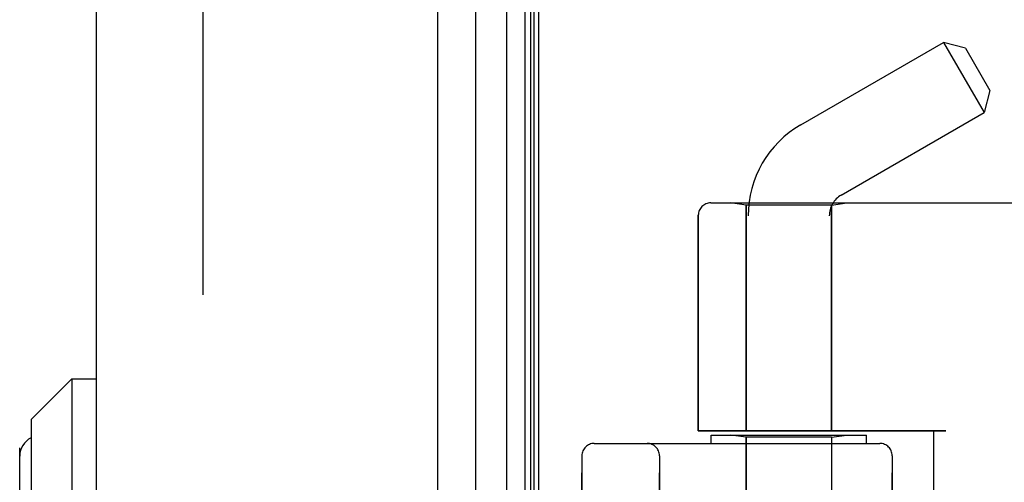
# Model space of a CAD drawing. Header units: inches. Extents: x 0 to 262, y 0 to 169.
# Tile 244 of 256: x 134.69 to 137.07, y 54.78 to 55.89. Entities that reach past the tile are written whole.
import ezdxf

# ---------------------------------------------------------------- set-up
doc = ezdxf.new("R2010")
doc.units = ezdxf.units.IN
doc.header["$LTSCALE"] = 14.384615
doc.header["$MEASUREMENT"] = 0
doc.linetypes.add('HIDDEN', pattern=[0.2, 0.1, -0.1])
doc.layers.get('0').update_dxf_attribs({"linetype": 'CONTINUOUS'})
for name, color, linetype in [('DEFAULT_2', 8, 'HIDDEN'), ('DIMENSIONS', 7, 'CONTINUOUS'), ('LEFTHAND_DOOR_ASSEMBLY', 7, 'CONTINUOUS'), ('RIGHTHAND_DOOR_ASSEMBLY', 7, 'CONTINUOUS')]:
    doc.layers.add(name, color=color, linetype=linetype)
doc.styles.get("Standard").update_dxf_attribs({"font": 'arial.ttf'})
doc.dimstyles.new('DIMSTYLE_1', dxfattribs={"dimtxt": 1.153846, "dimasz": 1.538462, "dimexe": 0.09, "dimexo": 0.07, "dimgap": 0.0375, "dimtad": 0, "dimtih": 1, "dimtoh": 1, "dimzin": 4, "dimdsep": 46, "dimtxsty": 'Standard', "dimblk": '_FILLED', "dimblk1": '_FILLED', "dimblk2": '_FILLED', "dimcen": 0.09, "dimadec": 3, "dimazin": 1, "dimtfac": 1, "dimtdec": 3, "dimtofl": 0, "dimtmove": 0, "dimatfit": 3, "dimldrblk": '_FILLED', "dimfxl": 0, "dimtolj": 1, "dimtzin": 4, "dimarcsym": 0})

# ---------------------------------------------------------------- blocks, each defined once
blk = doc.blocks.new('_FILLED')
at = {"color": 0, "linetype": 'ByBlock'}
blk.add_solid([(0, 0), (-1, 0.2), (-1, -0.2)], dxfattribs=at)
blk = doc.blocks.new('*D12')
at = {"layer": 'DIMENSIONS', "color": 2, "linetype": 'Continuous'}
for p, q in [((134.976, 121.2255), (130.6716, 121.2255)), ((132.0562, 121.2255), (132.0562, 86.3794)), ((132.0562, 49.2255), (132.0562, 84.0717)), ((134.987, 49.2255), (130.6716, 49.2255))]:
    blk.add_line(p, q, dxfattribs=at)
at = {"layer": 'DIMENSIONS', "color": 2, "linetype": 'Continuous', "xscale": 1.5384615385, "yscale": 1.5384615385, "zscale": 1.5384615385}
for p, rotation in [((132.0562, 121.2255), 90), ((132.0562, 49.2255), 270)]:
    blk.add_blockref('_FILLED', p, dxfattribs=dict(at, rotation=rotation))
at = {"layer": 'DIMENSIONS', "color": 2, "linetype": 'Continuous', "insert": (132.0562, 85.8025), "char_height": 1.15385, "width": 4.032027, "attachment_point": 2, "line_spacing_factor": 0.9}
blk.add_mtext('72.00', dxfattribs=at)

msp = doc.modelspace()

# ---------------------------------------------------------------- linework, layer by layer
at = {"color": 3, "linetype": 'Continuous'}
msp.add_line((135.9489, 49.3295), (135.9489, 121.1215), dxfattribs=at)
at = {"layer": 'DEFAULT_2', "color": 8, "linetype": 'HIDDEN'}
msp.add_line((135.1364, 119.96), (135.1364, 50.4911), dxfattribs=at)
at = {"layer": 'LEFTHAND_DOOR_ASSEMBLY', "color": 8, "linetype": 'HIDDEN'}
for p, q in [((134.9539, 120.8405), (134.9539, 49.6105)), ((135.6289, 120.8405), (135.6289, 49.6105)), ((136.3642, 55.4518), (138.4279, 55.4518)), ((136.4499, 55.4465), (136.4124, 55.4518)), ((136.6559, 55.4465), (136.4499, 55.4465)), ((136.4499, 55.4465), (136.4499, 54.9005)), ((136.6559, 55.4465), (136.6934, 55.4518)), ((136.6559, 55.4465), (136.6559, 54.9005)), ((136.3342, 55.4218), (136.3342, 54.9005)), ((136.9329, 54.9005), (136.3342, 54.9005)), ((136.3654, 54.8905), (136.7404, 54.8905)), ((136.3654, 54.8705), (136.3654, 54.8905)), ((136.4499, 54.8853), (136.4124, 54.8905)), ((136.6559, 54.8853), (136.4499, 54.8853)), ((136.4499, 54.1835), (136.4499, 54.8853)), ((136.6559, 54.8853), (136.6934, 54.8905)), ((136.6559, 53.3158), (136.6559, 54.8853)), ((136.7404, 54.8705), (136.7404, 54.8905)), ((136.9029, 54.9005), (136.9029, 53.3005)), ((136.0829, 54.8705), (136.7729, 54.8705)), ((136.0529, 54.8405), (136.0529, 53.3605)), ((136.2404, 53.3605), (136.2404, 54.8405)), ((136.8029, 54.8405), (136.8029, 53.3605))]:
    msp.add_line(p, q, dxfattribs=at)
for centre, radius, start, end in [((136.3642, 55.4218), 0.03, 90, 180), ((136.4279, 57.3756), 2.7751, 270, 316.1116), ((136.0829, 54.8405), 0.03, 90, 180), ((136.2104, 54.8405), 0.03, 0, 90), ((136.7729, 54.8405), 0.03, 0, 90)]:
    msp.add_arc(centre, radius, start, end, dxfattribs=at)
at = {"layer": 'RIGHTHAND_DOOR_ASSEMBLY', "color": 7, "linetype": 'Continuous'}
for p, q in [((135.8712, 49.5602), (135.8712, 120.8909)), ((135.9146, 120.882), (135.9146, 49.5691)), ((135.796, 120.8625), (135.796, 49.5885)), ((135.9283, 120.8752), (135.9283, 49.5759)), ((135.937, 120.8728), (135.937, 49.5782)), ((134.7214, 54.9283), (134.8199, 55.0267)), ((134.8199, 55.0267), (134.8789, 55.0267)), ((134.8199, 55.0267), (134.8199, 53.9244)), ((134.7214, 54.9283), (134.7214, 54.0228)), ((134.6939, 54.0917), (134.6939, 54.8594))]:
    msp.add_line(p, q, dxfattribs=at)
at = {"layer": 'RIGHTHAND_DOOR_ASSEMBLY', "color": 3, "linetype": 'Continuous'}
for p, q in [((134.8789, 120.8405), (134.8789, 49.6105)), ((135.7039, 120.8405), (135.7039, 49.6105))]:
    msp.add_line(p, q, dxfattribs=at)
at = {"layer": 'RIGHTHAND_DOOR_ASSEMBLY', "color": 8, "linetype": 'HIDDEN'}
for p, q in [((134.9539, 120.8405), (134.9539, 49.6105)), ((135.6289, 120.8405), (135.6289, 49.6105)), ((136.5819, 55.6405), (136.927, 55.8398)), ((136.9803, 55.8255), (136.927, 55.8398)), ((136.927, 55.8398), (137.025, 55.67)), ((136.9803, 55.8255), (137.0393, 55.7233)), ((137.0393, 55.7233), (137.025, 55.67)), ((136.6799, 55.4708), (137.025, 55.67)), ((136.3642, 55.4518), (138.4279, 55.4518)), ((136.4499, 55.4465), (136.4124, 55.4518)), ((136.6559, 55.4465), (136.4499, 55.4465)), ((136.4499, 54.9005), (136.4499, 55.4465)), ((136.6559, 55.4465), (136.6934, 55.4518)), ((136.6559, 54.9005), (136.6559, 55.4465)), ((136.3342, 54.9005), (136.3342, 55.4218)), ((136.4549, 52.774), (136.4549, 55.4205)), ((136.6509, 52.5725), (136.6509, 55.4205)), ((136.3342, 54.9005), (136.9329, 54.9005)), ((136.3654, 54.8905), (136.7404, 54.8905)), ((136.3654, 54.8705), (136.3654, 54.8905)), ((136.4499, 54.8853), (136.4124, 54.8905)), ((136.6559, 54.8853), (136.4499, 54.8853)), ((136.4499, 54.8853), (136.4499, 54.1835)), ((136.6559, 54.8853), (136.6934, 54.8905)), ((136.6559, 54.8853), (136.6559, 53.3158)), ((136.7404, 54.8705), (136.7404, 54.8905)), ((136.9029, 54.9005), (136.9029, 53.3005)), ((136.0829, 54.8705), (136.7729, 54.8705)), ((136.0529, 53.3605), (136.0529, 54.8405)), ((136.2404, 54.8405), (136.2404, 53.3605)), ((136.8029, 53.3605), (136.8029, 54.8405))]:
    msp.add_line(p, q, dxfattribs=at)
for centre, radius, start, end in [((136.7089, 55.4205), 0.254, 120, 180), ((136.7089, 55.4205), 0.058, 120, 180), ((136.3642, 55.4218), 0.03, 90, 180), ((136.4279, 57.3756), 2.7751, 270, 316.1116), ((136.0829, 54.8405), 0.03, 90, 180), ((136.2104, 54.8405), 0.03, 0, 90), ((136.7729, 54.8405), 0.03, 0, 90)]:
    msp.add_arc(centre, radius, start, end, dxfattribs=at)
at = {"layer": 'RIGHTHAND_DOOR_ASSEMBLY', "color": 7, "linetype": 'Continuous'}
msp.add_arc((134.7431, 54.8397), 0.0492, 116.1149, 180, dxfattribs=at)

# ---------------------------------------------------------------- dimensions: what is measured, and where the dimension line sits
at = {"layer": 'DIMENSIONS', "color": 2, "linetype": 'Continuous'}
dim = msp.add_linear_dim(base=(132.0562, 121.2255), p1=(135.057, 49.2255), p2=(135.046, 121.2255), angle=90, dimstyle='DIMSTYLE_1', dxfattribs=at)
dim.commit()
dim.dimension.update_dxf_attribs({"geometry": '*D12', "text_midpoint": (132.0559, 85.2191), "dimtype": 160})

doc.saveas('drawing.dxf')
